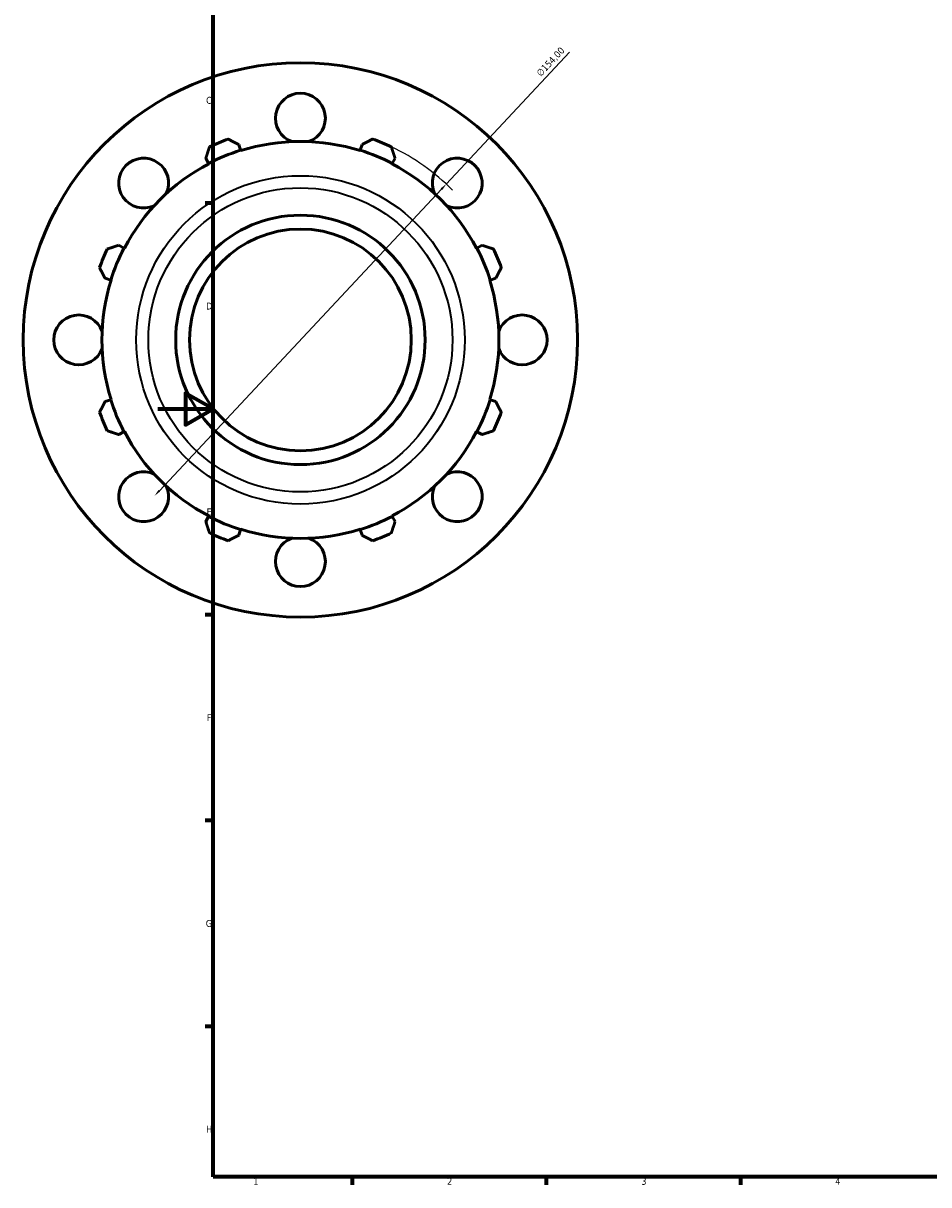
# Model space of a CAD drawing. Header units: millimetres. Extents: x -124 to 940, y -100 to 782.
# Tile 1 of 6: x -49 to 278, y 17 to 436. Entities that reach past the tile are written whole.
import ezdxf

# ---------------------------------------------------------------- set-up
doc = ezdxf.new("R2010")
doc.units = ezdxf.units.MM
for name, color, linetype, lineweight in [('Border (ISO)', 7, 'Continuous', 70), ('Dimension (ISO)', 7, 'Continuous', 25), ('Visible (ISO)', 7, 'Continuous', 50), ('Visible Narrow (ISO)', 7, 'Continuous', 35)]:
    doc.layers.add(name, color=color, linetype=linetype, lineweight=lineweight)
doc.styles.add('Note Text (ISO)', font='tahoma.ttf')
doc.dimstyles.new('Default (ISO)', dxfattribs={"dimtxt": 2.5, "dimasz": 2.5, "dimexe": 3.175, "dimexo": 0, "dimgap": 0.762, "dimtad": 1, "dimrnd": 1e-08, "dimzin": 0, "dimtxsty": 'Note Text (ISO)', "dimcen": 0.09, "dimdle": 10, "dimclrd": 256, "dimclre": 256, "dimclrt": 232, "dimazin": 0, "dimtfac": 1.40208, "dimtmove": 0, "dimatfit": 3, "dimfxl": 1, "dimtolj": 1, "dimtzin": 0, "dimlwd": -1, "dimlwe": -1, "dimarcsym": 0})

# ---------------------------------------------------------------- blocks, each defined once
blk = doc.blocks.new('Borders Default Border')
at = {"layer": 'Border (ISO)'}
for p, q in [((20, 371.25), (17.1, 371.25)), ((20, 222.75), (17.1, 222.75)), ((20, 148.5), (17.1, 148.5)), ((20, 74.25), (17.1, 74.25)), ((70.08, 20), (70.08, 17.1)), ((140.17, 20), (140.17, 17.1)), ((210.25, 20), (210.25, 17.1))]:
    blk.add_line(p, q, dxfattribs=at)
at = {"layer": 'Border (ISO)', "flags": 128}
for points in [[(20, 20), (20, 574), (821, 574), (821, 20), (20, 20)], [(0, 297), (20, 297), (10, 302.77), (10, 291.23), (20, 297)]]:
    blk.add_lwpolyline(points, dxfattribs=at)
at = {"layer": 'Border (ISO)', "color": 232, "true_color": 0xca0064, "char_height": 2.5, "attachment_point": 7, "style": 'Note Text (ISO)'}
for s, insert in [('C', (17.43, 407.08)), ('D', (17.43, 332.88)), ('E', (17.64, 258.63)), ('F', (17.7, 184.38)), ('G', (17.31, 110.08)), ('H', (17.44, 35.88)), ('1', (34.48, 17.1)), ('2', (104.37, 17.1)), ('3', (174.43, 17.05)), ('4', (244.42, 17.1))]:
    blk.add_mtext(s, dxfattribs=dict(at, insert=insert))
blk = doc.blocks.new('*D12')
at = {"layer": 'Defpoints', "color": 0, "transparency": 16777216}
for p in [(104.07, 378.15), (-1.15, 265.7)]:
    blk.add_point(p, dxfattribs=at)
at = {"layer": 'Dimension (ISO)', "transparency": 16777216}
for p, q in [((104.07, 378.15), (148.55, 425.69)), ((0.56, 267.53), (102.36, 376.33))]:
    blk.add_line(p, q, dxfattribs=at)
blk.add_arc((51.46, 321.93), 77, 44.5419, 64.792, dxfattribs=at)
for points in [[(102.05, 376.61), (102.66, 376.04), (104.07, 378.15)], [(0.25, 267.81), (0.86, 267.24), (-1.15, 265.7)]]:
    blk.add_solid(points, dxfattribs=at)
at = {"layer": 'Dimension (ISO)', "color": 232, "true_color": 0xca0064, "transparency": 16777216, "insert": (136.34, 418.46), "char_height": 2.5, "attachment_point": 1, "rotation": 46.9044, "style": 'Note Text (ISO)'}
blk.add_mtext('\\A1;∅154,00', dxfattribs=at)

msp = doc.modelspace()

# ---------------------------------------------------------------- linework, layer by layer
at = {"layer": 'Visible (ISO)'}
for p, q in [((29.879, 390.369), (29.23, 392.426)), ((29.925, 390.223), (29.879, 390.369)), ((73.038, 390.369), (72.992, 390.223)), ((73.687, 392.426), (73.038, 390.369)), ((17.326, 387.495), (18.322, 385.582)), ((18.322, 385.582), (18.393, 385.446)), ((84.524, 385.446), (84.595, 385.582)), ((84.595, 385.582), (85.591, 387.495)), ((-12.196, 355.064), (-14.109, 356.06)), ((-12.06, 354.993), (-12.196, 355.064)), ((115.114, 355.064), (114.977, 354.993)), ((117.026, 356.06), (115.114, 355.064)), ((-19.04, 344.156), (-16.984, 343.507)), ((119.901, 343.507), (121.957, 344.156)), ((-16.984, 343.507), (-16.837, 343.461)), ((119.754, 343.461), (119.901, 343.507)), ((-16.984, 300.348), (-19.04, 299.699)), ((-16.837, 300.394), (-16.984, 300.348)), ((119.901, 300.348), (119.754, 300.394)), ((121.957, 299.699), (119.901, 300.348)), ((-14.109, 287.795), (-12.196, 288.791)), ((-12.196, 288.791), (-12.06, 288.862)), ((114.977, 288.862), (115.114, 288.791)), ((115.114, 288.791), (117.026, 287.795)), ((18.322, 258.272), (17.326, 256.36)), ((18.393, 258.409), (18.322, 258.272)), ((84.595, 258.272), (84.524, 258.409)), ((85.591, 256.36), (84.595, 258.272)), ((29.23, 251.429), (29.879, 253.485)), ((29.879, 253.485), (29.925, 253.632)), ((72.992, 253.632), (73.038, 253.485)), ((73.038, 253.485), (73.687, 251.429))]:
    msp.add_line(p, q, dxfattribs=at)
for radius in [100, 45, 40]:
    msp.add_circle((51.459, 321.927), radius, dxfattribs=at)
for centre, radius, start, end in [((51.459, 401.927), 9, 290.01738, 249.98262), ((51.459, 321.927), 77, 109.79198, 115.20802), ((51.459, 321.927), 77, 64.79198, 70.20802), ((51.459, 321.927), 71.764, 107.5, 117.5), ((51.459, 321.927), 71.61, 72.5, 107.5), ((51.459, 321.927), 71.764, 62.5, 72.5), ((-5.11, 378.496), 9, 335.01738, 294.98262), ((108.027, 378.496), 9, 245.01738, 204.98262), ((51.459, 321.927), 71.61, 117.5, 152.5), ((51.459, 321.927), 71.61, 27.5, 62.5), ((51.459, 321.927), 77, 154.79198, 160.20802), ((51.459, 321.927), 71.764, 152.5, 162.5), ((51.459, 321.927), 71.764, 17.5, 27.5), ((51.459, 321.927), 77, 19.79198, 25.20802), ((51.459, 321.927), 71.61, 162.5, 197.5), ((51.459, 321.927), 71.61, 342.5, 17.5), ((-28.541, 321.927), 9, 20.01738, 339.98262), ((131.459, 321.927), 9, 200.01738, 159.98262), ((51.459, 321.927), 71.764, 197.5, 207.5), ((51.459, 321.927), 71.764, 332.5, 342.5), ((51.459, 321.927), 77, 199.79198, 205.20802), ((51.459, 321.927), 77, 334.79198, 340.20802), ((51.459, 321.927), 71.61, 207.5, 242.5), ((51.459, 321.927), 71.61, 297.5, 332.5), ((-5.11, 265.359), 9, 65.01738, 24.98262), ((108.027, 265.359), 9, 155.01738, 114.98262), ((51.459, 321.927), 71.764, 242.5, 252.5), ((51.459, 321.927), 71.764, 287.5, 297.5), ((51.459, 321.927), 77, 244.79198, 250.20802), ((51.459, 321.927), 71.61, 252.5, 287.5), ((51.459, 321.927), 77, 289.79198, 295.20802), ((51.459, 241.927), 9, 110.01738, 69.98262)]:
    msp.add_arc(centre, radius, start, end, dxfattribs=at)
for points, weights in [([(25.386, 394.379), (27.347, 393.383), (29.23, 392.426)], [1, 1.00071565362, 1.00061432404]), ([(73.687, 392.426), (75.57, 393.383), (77.531, 394.379)], [1.00061432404, 1.00071565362, 1]), ([(17.326, 387.495), (17.981, 389.503), (18.664, 391.594)], [1.00061432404, 1.00071565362, 1]), ([(84.253, 391.594), (84.936, 389.503), (85.591, 387.495)], [1, 1.00071565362, 1.00061432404]), ([(-18.209, 354.722), (-16.117, 355.405), (-14.109, 356.06)], [1, 1.00071565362, 1.00061432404]), ([(117.026, 356.06), (119.034, 355.405), (121.126, 354.722)], [1.00061432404, 1.00071565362, 1]), ([(-19.04, 344.156), (-19.997, 346.039), (-20.993, 348)], [1.00061432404, 1.00071565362, 1]), ([(123.91, 348), (122.914, 346.039), (121.957, 344.156)], [1, 1.00071565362, 1.00061432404]), ([(-20.993, 295.855), (-19.997, 297.816), (-19.04, 299.699)], [1, 1.00071565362, 1.00061432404]), ([(121.957, 299.699), (122.914, 297.816), (123.91, 295.855)], [1.00061432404, 1.00071565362, 1]), ([(-14.109, 287.795), (-16.117, 288.45), (-18.209, 289.133)], [1.00061432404, 1.00071565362, 1]), ([(121.126, 289.133), (119.034, 288.45), (117.026, 287.795)], [1, 1.00071565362, 1.00061432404]), ([(18.664, 252.26), (17.981, 254.352), (17.326, 256.36)], [1, 1.00071565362, 1.00061432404]), ([(85.591, 256.36), (84.936, 254.352), (84.253, 252.26)], [1.00061432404, 1.00071565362, 1]), ([(29.23, 251.429), (27.347, 250.472), (25.386, 249.476)], [1.00061432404, 1.00071565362, 1]), ([(77.531, 249.476), (75.57, 250.472), (73.687, 251.429)], [1, 1.00071565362, 1.00061432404])]:
    msp.add_rational_spline(points, weights, degree=2, dxfattribs=at)
at = {"layer": 'Visible Narrow (ISO)'}
for radius in [59.258, 54.856]:
    msp.add_circle((51.459, 321.927), radius, dxfattribs=at)

# ---------------------------------------------------------------- block references
msp.add_blockref('Borders Default Border', (0, 0))

# ---------------------------------------------------------------- dimensions: what is measured, and where the dimension line sits
at = {"layer": 'Dimension (ISO)'}
dim = msp.add_diameter_dim_2p(p1=(-1.149, 265.701), p2=(104.066, 378.154), dimstyle='Default (ISO)', override={"dimdec": 2, "dimlfac": 1, "dimtp": 0, "dimtm": 0, "dimtdec": 2, "dimatfit": 2}, dxfattribs=at)
dim.commit()
dim.dimension.update_dxf_attribs({"geometry": '*D12', "text_midpoint": (143.632, 420.441), "dimtype": 163})

doc.saveas('drawing.dxf')
